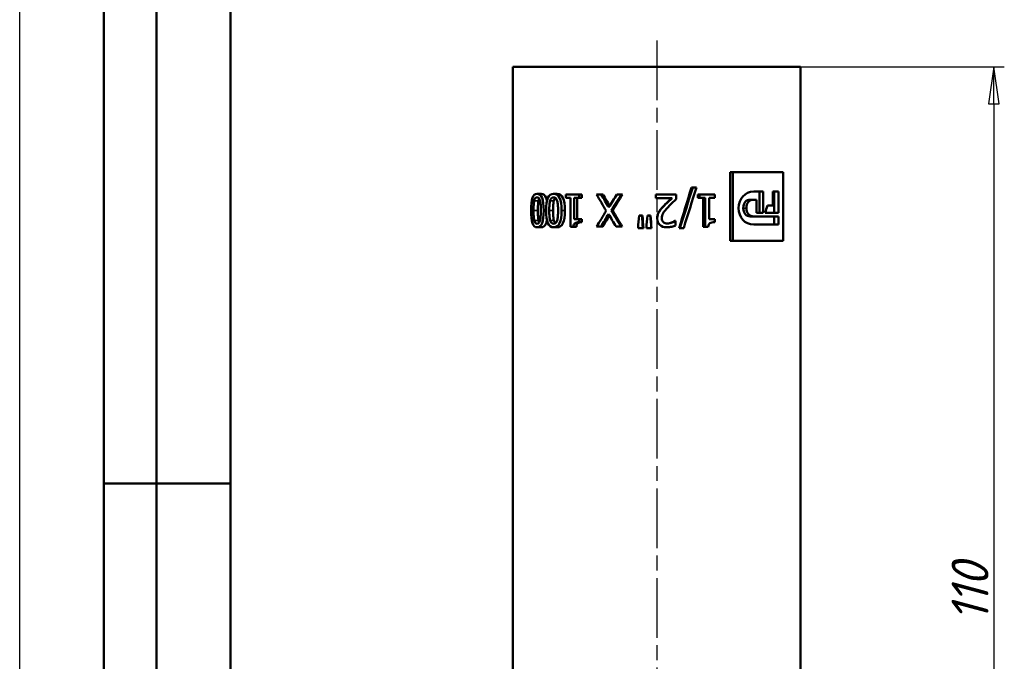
# Model space of a CAD drawing. Header units: millimetres. Extents: x -177 to 640, y -69 to 356.
# Tile 6 of 10: x 0 to 93, y 215 to 276. Entities that reach past the tile are written whole.
import ezdxf
from ezdxf.enums import TextEntityAlignment as Align

# ---------------------------------------------------------------- set-up
doc = ezdxf.new("R2010")
doc.units = ezdxf.units.MM
doc.linetypes.add('CHAIN', pattern=[0.7087, 0.4724, -0.0591, 0.1181, -0.0591])
for name, color, linetype, lineweight in [('Видимые тонкие (ГОСТ)', 7, 'Continuous', 35), ('Видимый контур (ГОСТ)', 7, 'Continuous', 50), ('Кромка (ГОСТ)', 7, 'Continuous', 50), ('Обозначение (ГОСТ)', 7, 'Continuous', 25), ('Осевая линия (ГОСТ)', 7, 'Continuous', 25), ('Размер (ГОСТ)', 7, 'Continuous', 25), ('Эскизная геометрия (ГОСТ)', 7, 'Continuous', 50)]:
    doc.layers.add(name, color=color, linetype=linetype, lineweight=lineweight)
doc.styles.get("Standard").update_dxf_attribs({"font": 'GOST Common Italic.ttf'})
doc.styles.add('Обычный текст (ГОСТ)', font='GOST Common Italic.ttf')
doc.dimstyles.new('Обычный (ГОСТ)', dxfattribs={"dimtxt": 3.5, "dimasz": 3.5, "dimexe": 1, "dimexo": 0, "dimgap": 0.5, "dimtad": 1, "dimrnd": 1e-08, "dimtxsty": 'Обычный текст (ГОСТ)', "dimblk": 'Filled-1', "dimcen": 0.09, "dimdle": 15, "dimclrd": 256, "dimclre": 256, "dimclrt": 256, "dimazin": 2, "dimtfac": 0.714286, "dimtdec": 3, "dimtmove": 0, "dimatfit": 3, "dimfxl": 1, "dimtolj": 1, "dimlwd": 25, "dimlwe": 25, "dimarcsym": 0})

# ---------------------------------------------------------------- blocks, each defined once
blk = doc.blocks.new('ГОСТ - Доп. графы 2')
at = {"layer": 'Эскизная геометрия (ГОСТ)'}
for p, q in [((-12, 0), (-12, 120)), ((-12, 120), (0, 120)), ((-7, 0), (-7, 120)), ((-12, 60), (0, 60)), ((0, 0), (-12, 0))]:
    blk.add_line(p, q, dxfattribs=at)
at = {"layer": 'Обозначение (ГОСТ)', "lineweight": 30, "width": 0.8, "flags": 17}
for tag, p in [('Первичная_применяемость', (-3.651, 90.027)), ('Справочный_номер', (-3.551, 30.017))]:
    blk.add_attdef(tag, text='', height=3.17, rotation=90, dxfattribs=at).set_placement(p, align=Align.MIDDLE_CENTER)
blk = doc.blocks.new('Рамки ГОСТ_ граница 297x210')
at = {"layer": 'Кромка (ГОСТ)', "lineweight": 25}
blk.add_line((0, 0), (0, 297), dxfattribs=at)
at = {"layer": 'Кромка (ГОСТ)'}
blk.add_line((20, 292), (20, 5), dxfattribs=at)
blk = doc.blocks.new('Filled-1')
at = {"color": 0}
for p, q in [((0, 0), (-1, 0.143)), ((-1, 0.143), (-1, -0.143)), ((-1, 0), (0, 0)), ((-1, -0.143), (0, 0))]:
    blk.add_line(p, q, dxfattribs=at)
at = {"color": 0, "flags": 128}
blk.add_lwpolyline([(-1, -0.143), (0, 0), (-1, 0.143), (-1, -0.143)], dxfattribs=at)
at = {"color": 0}
blk.add_solid([(-1, -0.143), (0, 0), (-1, 0.143), (-1, -0.143)], dxfattribs=at)
blk = doc.blocks.new('*D8')
at = {"layer": 'Defpoints', "color": 0, "linetype": 'Continuous', "transparency": 16777216}
for p in [(74.119, 271.543), (67.464, 161.543), (92.464, 161.543)]:
    blk.add_point(p, dxfattribs=at)
at = {"layer": 'Размер (ГОСТ)', "linetype": 'Continuous', "lineweight": 25, "transparency": 16777216}
for p, q in [((74.119, 271.543), (93.464, 271.543)), ((92.464, 268.043), (92.464, 165.043)), ((67.464, 161.543), (93.464, 161.543))]:
    blk.add_line(p, q, dxfattribs=at)
at = {"layer": 'Размер (ГОСТ)', "linetype": 'Continuous', "lineweight": 25, "transparency": 16777216, "xscale": 3.5, "yscale": 3.5, "zscale": 3.5}
for p, rotation in [((92.464, 271.543), 90), ((92.464, 161.543), 270)]:
    blk.add_blockref('Filled-1', p, dxfattribs=dict(at, rotation=rotation))
at = {"layer": 'Размер (ГОСТ)', "linetype": 'Continuous', "lineweight": 25, "transparency": 16777216, "insert": (88.464, 218.876), "char_height": 3.5, "attachment_point": 1, "rotation": 90, "style": 'Обычный текст (ГОСТ)'}
blk.add_mtext('\\A1;110', dxfattribs=at)

msp = doc.modelspace()

# ---------------------------------------------------------------- linework, layer by layer
at = {"layer": 'Видимые тонкие (ГОСТ)'}
for p, q in [((49.251, 258.838), (48.84, 258.838)), ((50.705, 258.838), (50.347, 258.838)), ((68.686, 258.149), (68.987, 258.149)), ((49.189, 257.91), (48.776, 257.91)), ((49.975, 257.912), (49.743, 257.912)), ((50.629, 257.91), (50.269, 257.91)), ((51.752, 257.912), (51.433, 257.912)), ((60.516, 257.159), (60.518, 257.159)), ((49.252, 256.978), (48.841, 256.978)), ((50.707, 256.978), (50.349, 256.978))]:
    msp.add_line(p, q, dxfattribs=at)
at = {"layer": 'Видимый контур (ГОСТ)'}
for p, q in [((46.819, 271.543), (74.119, 271.543)), ((46.819, 271.543), (46.819, 171.543)), ((74.119, 271.543), (74.119, 171.543)), ((67.45, 261.543), (67.706, 261.543)), ((67.45, 255.043), (67.45, 261.543)), ((72.474, 261.543), (67.706, 261.543)), ((67.706, 255.043), (67.706, 261.543)), ((72.474, 261.543), (72.474, 255.043)), ((63.766, 260.096), (63.887, 260.096)), ((64.233, 260.096), (63.887, 260.096)), ((49.513, 259.498), (49.112, 259.498)), ((51.024, 259.498), (50.678, 259.498)), ((51.845, 259.122), (51.845, 259.434)), ((53.116, 259.434), (51.845, 259.434)), ((51.845, 259.122), (52.296, 259.122)), ((52.296, 256.376), (52.296, 259.122)), ((52.632, 259.122), (52.632, 257.08)), ((52.632, 259.122), (53.116, 259.122)), ((52.909, 259.122), (52.909, 257.08)), ((53.116, 259.434), (53.116, 259.122)), ((53.375, 259.434), (53.116, 259.434)), ((53.375, 259.122), (53.116, 259.122)), ((53.375, 259.434), (53.375, 259.122)), ((55.202, 259.434), (54.758, 259.434)), ((55.388, 259.434), (55.202, 259.434)), ((57.109, 259.434), (56.67, 259.434)), ((57.228, 259.434), (57.109, 259.434)), ((60.387, 259.08), (60.387, 259.434)), ((62.33, 259.434), (60.387, 259.434)), ((60.387, 259.08), (61.936, 259.08)), ((62.33, 259.434), (62.33, 259.001)), ((64.378, 259.122), (64.378, 259.434)), ((64.378, 259.434), (64.521, 259.434)), ((64.378, 259.122), (64.521, 259.122)), ((64.521, 259.122), (64.521, 259.434)), ((65.971, 259.434), (64.521, 259.434)), ((64.521, 259.122), (65.055, 259.122)), ((64.893, 256.376), (64.893, 259.122)), ((65.055, 256.376), (65.055, 259.122)), ((65.438, 259.122), (65.438, 257.08)), ((65.438, 259.122), (65.971, 259.122)), ((65.971, 259.434), (65.971, 259.122)), ((69.347, 258.942), (69.672, 258.942)), ((69.672, 258.942), (69.943, 258.942)), ((70.58, 259.705), (69.696, 259.705)), ((69.943, 257.707), (69.943, 258.942)), ((70.223, 257.707), (70.223, 259.705)), ((70.58, 259.705), (70.58, 257.707)), ((72.024, 259.705), (71.492, 259.705)), ((71.492, 258.382), (71.492, 259.705)), ((71.616, 257.707), (71.616, 259.705)), ((72.024, 259.705), (72.024, 257.707)), ((61.081, 258.29), (61.104, 258.29)), ((71.492, 258.382), (70.972, 258.382)), ((53.116, 257.08), (52.632, 257.08)), ((53.116, 257.08), (53.116, 256.801)), ((53.375, 257.08), (53.116, 257.08)), ((53.375, 257.08), (53.375, 256.801)), ((56.294, 257.907), (56.141, 257.907)), ((59.066, 257.435), (58.788, 257.435)), ((59.115, 257.435), (59.066, 257.435)), ((59.862, 257.435), (59.584, 257.435)), ((59.884, 257.435), (59.862, 257.435)), ((60.674, 257.769), (60.682, 257.769)), ((65.971, 257.08), (65.438, 257.08)), ((65.971, 257.08), (65.971, 256.801)), ((69.347, 257.355), (69.672, 257.355)), ((72.024, 257.355), (69.672, 257.355)), ((69.943, 257.707), (70.58, 257.707)), ((70.771, 257.707), (72.024, 257.707)), ((71.616, 256.601), (71.616, 257.355)), ((72.024, 257.355), (72.024, 256.601)), ((49.513, 256.324), (49.112, 256.324)), ((51.024, 256.324), (50.678, 256.324)), ((52.296, 256.376), (52.566, 256.376)), ((52.845, 256.376), (52.566, 256.376)), ((53.375, 256.801), (53.116, 256.801)), ((54.758, 256.386), (55.175, 256.386)), ((55.362, 256.386), (55.175, 256.386)), ((56.614, 256.386), (57.079, 256.386)), ((57.199, 256.386), (57.079, 256.386)), ((58.697, 256.25), (59.157, 256.25)), ((59.204, 256.25), (59.157, 256.25)), ((59.492, 256.25), (59.955, 256.25)), ((59.973, 256.25), (59.955, 256.25)), ((61.424, 256.321), (61.459, 256.321)), ((61.884, 256.771), (61.936, 256.771)), ((62.179, 256.939), (62.241, 256.939)), ((62.264, 256.939), (62.241, 256.939)), ((62.264, 256.939), (62.264, 256.504)), ((62.597, 256.25), (62.675, 256.25)), ((62.675, 256.25), (63.033, 256.25)), ((64.893, 256.376), (65.055, 256.376)), ((65.055, 256.376), (65.364, 256.376)), ((69.682, 256.601), (72.024, 256.601)), ((67.45, 255.043), (67.706, 255.043)), ((67.706, 255.043), (72.474, 255.043))]:
    msp.add_line(p, q, dxfattribs=at)
for points in [[(62.597, 256.25), (62.99, 257.532), (63.38, 258.814), (63.766, 260.096)], [(62.675, 256.25), (63.082, 257.532), (63.486, 258.814), (63.887, 260.096)], [(64.233, 260.096), (63.837, 258.814), (63.437, 257.532), (63.033, 256.25)], [(49.32, 259.035), (49.291, 258.985), (49.268, 258.919), (49.251, 258.838)], [(55.675, 257.887), (55.365, 258.403), (55.059, 258.918), (54.758, 259.434)], [(55.202, 259.434), (55.439, 259.028), (55.679, 258.623), (55.922, 258.218)], [(55.388, 259.434), (55.591, 259.074), (55.797, 258.714), (56.005, 258.354)], [(55.922, 258.218), (56.169, 258.623), (56.419, 259.028), (56.67, 259.434)], [(57.109, 259.434), (56.783, 258.925), (56.46, 258.416), (56.141, 257.907)], [(57.228, 259.434), (56.913, 258.925), (56.602, 258.416), (56.294, 257.907)], [(68.246, 258.144), (68.246, 259.039), (68.826, 259.705), (69.696, 259.705)], [(68.686, 258.149), (68.686, 258.657), (68.96, 258.942), (69.347, 258.942)], [(69.672, 258.942), (69.271, 258.942), (68.987, 258.657), (68.987, 258.149)], [(69.682, 256.601), (68.818, 256.601), (68.246, 257.239), (68.246, 258.144)], [(69.347, 257.355), (68.96, 257.355), (68.686, 257.652), (68.686, 258.149)], [(68.987, 258.149), (68.987, 257.652), (69.271, 257.355), (69.672, 257.355)], [(70.771, 257.707), (70.839, 257.932), (70.906, 258.157), (70.972, 258.382)], [(54.758, 256.386), (55.059, 256.886), (55.365, 257.387), (55.675, 257.887)], [(55.895, 257.579), (55.653, 257.181), (55.413, 256.783), (55.175, 256.386)], [(55.977, 257.442), (55.77, 257.09), (55.565, 256.738), (55.362, 256.386)], [(56.614, 256.386), (56.372, 256.783), (56.133, 257.181), (55.895, 257.579)], [(56.141, 257.907), (56.45, 257.4), (56.763, 256.893), (57.079, 256.386)], [(56.294, 257.907), (56.592, 257.4), (56.894, 256.893), (57.199, 256.386)], [(58.697, 256.25), (58.727, 256.645), (58.758, 257.04), (58.788, 257.435)], [(59.066, 257.435), (59.096, 257.04), (59.127, 256.645), (59.157, 256.25)], [(59.115, 257.435), (59.145, 257.04), (59.174, 256.645), (59.204, 256.25)], [(59.492, 256.25), (59.522, 256.645), (59.553, 257.04), (59.584, 257.435)], [(59.862, 257.435), (59.893, 257.04), (59.924, 256.645), (59.955, 256.25)], [(59.884, 257.435), (59.913, 257.04), (59.943, 256.645), (59.973, 256.25)], [(49.252, 256.978), (49.27, 256.9), (49.292, 256.837), (49.32, 256.787)]]:
    msp.add_open_spline(points, degree=3, dxfattribs=at)
for points, knots in [([(48.539, 257.91), (48.539, 258.456), (48.583, 258.858), (48.674, 259.114), (48.765, 259.37), (48.907, 259.498), (49.112, 259.498)], [0, 0, 0, 0, 1, 1, 1, 2, 2, 2, 2]), ([(48.84, 258.838), (48.864, 258.945), (48.898, 259.026), (48.942, 259.079), (48.986, 259.133), (49.042, 259.159), (49.112, 259.159)], [-2, -2, -2, -2, -1, -1, -1, 0, 0, 0, 0]), ([(49.112, 259.498), (49.319, 259.498), (49.481, 259.367), (49.585, 259.106), (49.69, 258.845), (49.743, 258.447), (49.743, 257.912)], [0, 0, 0, 0, 1, 1, 1, 2, 2, 2, 2]), ([(49.112, 259.159), (49.185, 259.159), (49.245, 259.131), (49.292, 259.074), (49.339, 259.017), (49.375, 258.936), (49.4, 258.831)], [-2, -2, -2, -2, -1, -1, -1, 0, 0, 0, 0]), ([(49.513, 259.498), (49.713, 259.498), (49.869, 259.367), (49.97, 259.106), (50.002, 259.023), (50.029, 258.927), (50.051, 258.817)], [0, 0, 0, 0, 1, 1, 1, 1.317206, 1.317206, 1.317206, 1.317206]), ([(49.975, 257.91), (49.975, 258.456), (50.03, 258.858), (50.143, 259.114), (50.255, 259.37), (50.431, 259.498), (50.678, 259.498)], [0, 0, 0, 0, 1, 1, 1, 2, 2, 2, 2]), ([(50.347, 258.838), (50.377, 258.945), (50.419, 259.026), (50.472, 259.079), (50.526, 259.133), (50.594, 259.159), (50.678, 259.159)], [-2, -2, -2, -2, -1, -1, -1, 0, 0, 0, 0]), ([(50.678, 259.498), (50.93, 259.498), (51.122, 259.367), (51.246, 259.106), (51.37, 258.845), (51.433, 258.447), (51.433, 257.912)], [0, 0, 0, 0, 1, 1, 1, 2, 2, 2, 2]), ([(50.678, 259.159), (50.767, 259.159), (50.84, 259.131), (50.896, 259.074), (50.952, 259.017), (50.995, 258.936), (51.026, 258.831)], [-2, -2, -2, -2, -1, -1, -1, 0, 0, 0, 0]), ([(50.857, 259.107), (50.846, 259.099), (50.836, 259.089), (50.826, 259.079), (50.774, 259.026), (50.734, 258.945), (50.705, 258.838)], [0.807437, 0.807437, 0.807437, 0.807437, 1, 1, 1, 2, 2, 2, 2]), ([(51.024, 259.498), (51.267, 259.498), (51.453, 259.367), (51.572, 259.106), (51.691, 258.845), (51.752, 258.447), (51.752, 257.912)], [0, 0, 0, 0, 1, 1, 1, 2, 2, 2, 2]), ([(61.081, 258.29), (61.21, 258.43), (61.352, 258.575), (61.509, 258.725), (61.666, 258.874), (61.791, 258.993), (61.884, 259.08)], [0, 0, 0, 0, 1, 1, 1, 2, 2, 2, 2]), ([(61.104, 258.29), (61.237, 258.43), (61.385, 258.575), (61.547, 258.725), (61.71, 258.874), (61.839, 258.993), (61.936, 259.08)], [0, 0, 0, 0, 1, 1, 1, 2, 2, 2, 2]), ([(62.33, 259.001), (62.192, 258.874), (62.06, 258.752), (61.936, 258.634), (61.812, 258.517), (61.691, 258.394), (61.572, 258.268)], [0, 0, 0, 0, 1, 1, 1, 2, 2, 2, 2]), ([(48.776, 257.91), (48.776, 258.119), (48.781, 258.301), (48.79, 258.455), (48.8, 258.61), (48.816, 258.738), (48.84, 258.838)], [-2, -2, -2, -2, -1, -1, -1, 0, 0, 0, 0]), ([(49.251, 258.838), (49.228, 258.738), (49.212, 258.61), (49.203, 258.455), (49.194, 258.301), (49.189, 258.119), (49.189, 257.91)], [0, 0, 0, 0, 1, 1, 1, 2, 2, 2, 2]), ([(49.4, 258.831), (49.428, 258.719), (49.446, 258.591), (49.455, 258.448), (49.463, 258.305), (49.468, 258.126), (49.468, 257.912)], [-2, -2, -2, -2, -1, -1, -1, 0, 0, 0, 0]), ([(50.269, 257.91), (50.269, 258.119), (50.275, 258.301), (50.286, 258.455), (50.298, 258.61), (50.319, 258.738), (50.347, 258.838)], [-2, -2, -2, -2, -1, -1, -1, 0, 0, 0, 0]), ([(50.705, 258.838), (50.677, 258.738), (50.658, 258.61), (50.646, 258.455), (50.635, 258.301), (50.629, 258.119), (50.629, 257.91)], [0, 0, 0, 0, 1, 1, 1, 2, 2, 2, 2]), ([(51.026, 258.831), (51.059, 258.719), (51.08, 258.591), (51.091, 258.448), (51.101, 258.305), (51.106, 258.126), (51.106, 257.912)], [-2, -2, -2, -2, -1, -1, -1, 0, 0, 0, 0]), ([(60.674, 257.769), (60.723, 257.858), (60.784, 257.946), (60.856, 258.033), (60.927, 258.12), (61.002, 258.206), (61.081, 258.29)], [0, 0, 0, 0, 1, 1, 1, 2, 2, 2, 2]), ([(60.682, 257.769), (60.733, 257.858), (60.796, 257.946), (60.87, 258.033), (60.944, 258.12), (61.022, 258.206), (61.104, 258.29)], [0, 0, 0, 0, 1, 1, 1, 2, 2, 2, 2]), ([(61.572, 258.268), (61.332, 258.012), (61.167, 257.808), (61.08, 257.655), (60.992, 257.502), (60.948, 257.344), (60.948, 257.181)], [0, 0, 0, 0, 1, 1, 1, 2, 2, 2, 2]), ([(49.112, 256.324), (48.905, 256.324), (48.763, 256.456), (48.672, 256.719), (48.582, 256.982), (48.539, 257.379), (48.539, 257.91)], [0, 0, 0, 0, 1, 1, 1, 2, 2, 2, 2]), ([(48.841, 256.978), (48.817, 257.082), (48.8, 257.211), (48.79, 257.365), (48.781, 257.519), (48.776, 257.7), (48.776, 257.91)], [-2, -2, -2, -2, -1, -1, -1, 0, 0, 0, 0]), ([(49.743, 257.912), (49.743, 257.362), (49.689, 256.96), (49.584, 256.705), (49.479, 256.451), (49.317, 256.324), (49.112, 256.324)], [0, 0, 0, 0, 1, 1, 1, 2, 2, 2, 2]), ([(49.189, 257.91), (49.189, 257.7), (49.194, 257.519), (49.203, 257.365), (49.212, 257.211), (49.229, 257.082), (49.252, 256.978)], [0, 0, 0, 0, 1, 1, 1, 2, 2, 2, 2]), ([(49.468, 257.912), (49.468, 257.713), (49.463, 257.534), (49.453, 257.376), (49.444, 257.218), (49.425, 257.087), (49.399, 256.983)], [-2, -2, -2, -2, -1, -1, -1, 0, 0, 0, 0]), ([(50.678, 256.324), (50.428, 256.324), (50.252, 256.456), (50.141, 256.719), (50.03, 256.982), (49.975, 257.379), (49.975, 257.91)], [0, 0, 0, 0, 1, 1, 1, 2, 2, 2, 2]), ([(50.349, 256.978), (50.319, 257.082), (50.298, 257.211), (50.286, 257.365), (50.275, 257.519), (50.269, 257.7), (50.269, 257.91)], [-2, -2, -2, -2, -1, -1, -1, 0, 0, 0, 0]), ([(50.629, 257.91), (50.629, 257.7), (50.635, 257.519), (50.646, 257.365), (50.658, 257.211), (50.678, 257.082), (50.707, 256.978)], [0, 0, 0, 0, 1, 1, 1, 2, 2, 2, 2]), ([(51.433, 257.912), (51.433, 257.362), (51.369, 256.96), (51.244, 256.705), (51.119, 256.451), (50.927, 256.324), (50.678, 256.324)], [0, 0, 0, 0, 1, 1, 1, 2, 2, 2, 2]), ([(51.752, 257.912), (51.752, 257.362), (51.69, 256.96), (51.57, 256.705), (51.45, 256.451), (51.264, 256.324), (51.024, 256.324)], [0, 0, 0, 0, 1, 1, 1, 2, 2, 2, 2]), ([(51.106, 257.912), (51.106, 257.713), (51.1, 257.534), (51.089, 257.376), (51.077, 257.218), (51.055, 257.087), (51.024, 256.983)], [-2, -2, -2, -2, -1, -1, -1, 0, 0, 0, 0]), ([(60.516, 257.159), (60.516, 257.279), (60.53, 257.389), (60.558, 257.49), (60.586, 257.59), (60.625, 257.683), (60.674, 257.769)], [0, 0, 0, 0, 1, 1, 1, 2, 2, 2, 2]), ([(61.424, 256.321), (61.14, 256.321), (60.917, 256.397), (60.757, 256.547), (60.596, 256.698), (60.516, 256.902), (60.516, 257.159)], [0, 0, 0, 0, 1, 1, 1, 2, 2, 2, 2]), ([(60.518, 257.159), (60.518, 257.279), (60.532, 257.389), (60.561, 257.49), (60.59, 257.59), (60.63, 257.683), (60.682, 257.769)], [0, 0, 0, 0, 1, 1, 1, 2, 2, 2, 2]), ([(61.459, 256.321), (61.165, 256.321), (60.934, 256.397), (60.767, 256.547), (60.601, 256.698), (60.518, 256.902), (60.518, 257.159)], [0, 0, 0, 0, 1, 1, 1, 2, 2, 2, 2]), ([(60.948, 257.181), (60.948, 257.095), (60.961, 257.02), (60.989, 256.956), (61.016, 256.892), (61.054, 256.839), (61.104, 256.798)], [0, 0, 0, 0, 1, 1, 1, 2, 2, 2, 2]), ([(49.112, 256.662), (49.041, 256.662), (48.985, 256.689), (48.942, 256.742), (48.899, 256.796), (48.866, 256.875), (48.841, 256.978)], [-2, -2, -2, -2, -1, -1, -1, 0, 0, 0, 0]), ([(49.399, 256.983), (49.371, 256.876), (49.334, 256.796), (49.287, 256.742), (49.241, 256.689), (49.182, 256.662), (49.112, 256.662)], [-2, -2, -2, -2, -1, -1, -1, 0, 0, 0, 0]), ([(50.053, 257.006), (50.03, 256.89), (50.002, 256.79), (49.968, 256.705), (49.867, 256.451), (49.711, 256.324), (49.513, 256.324)], [0.669284, 0.669284, 0.669284, 0.669284, 1, 1, 1, 2, 2, 2, 2]), ([(50.678, 256.662), (50.593, 256.662), (50.525, 256.689), (50.472, 256.742), (50.42, 256.796), (50.379, 256.875), (50.349, 256.978)], [-2, -2, -2, -2, -1, -1, -1, 0, 0, 0, 0]), ([(51.024, 256.983), (50.991, 256.876), (50.946, 256.796), (50.89, 256.742), (50.834, 256.689), (50.763, 256.662), (50.678, 256.662)], [-2, -2, -2, -2, -1, -1, -1, 0, 0, 0, 0]), ([(50.707, 256.978), (50.735, 256.875), (50.775, 256.796), (50.826, 256.742), (50.835, 256.732), (50.845, 256.723), (50.856, 256.715)], [0, 0, 0, 0, 1, 1, 1, 1.191411, 1.191411, 1.191411, 1.191411]), ([(53.116, 256.801), (52.93, 256.801), (52.796, 256.771), (52.711, 256.712), (52.625, 256.652), (52.577, 256.54), (52.566, 256.376)], [0, 0, 0, 0, 1, 1, 1, 2, 2, 2, 2]), ([(53.375, 256.801), (53.197, 256.801), (53.068, 256.771), (52.985, 256.712), (52.902, 256.652), (52.856, 256.54), (52.845, 256.376)], [0, 0, 0, 0, 1, 1, 1, 2, 2, 2, 2]), ([(61.104, 256.798), (61.153, 256.757), (61.21, 256.726), (61.275, 256.705), (61.34, 256.685), (61.412, 256.675), (61.49, 256.675)], [0, 0, 0, 0, 1, 1, 1, 2, 2, 2, 2]), ([(62.264, 256.504), (62.178, 256.463), (62.057, 256.422), (61.902, 256.382), (61.746, 256.341), (61.599, 256.321), (61.459, 256.321)], [0, 0, 0, 0, 1, 1, 1, 2, 2, 2, 2]), ([(61.472, 256.675), (61.538, 256.676), (61.605, 256.685), (61.673, 256.702), (61.747, 256.72), (61.817, 256.743), (61.884, 256.771)], [0.08274, 0.08274, 0.08274, 0.08274, 1, 1, 1, 2, 2, 2, 2]), ([(61.49, 256.675), (61.565, 256.675), (61.64, 256.684), (61.717, 256.702), (61.794, 256.72), (61.867, 256.743), (61.936, 256.771)], [0, 0, 0, 0, 1, 1, 1, 2, 2, 2, 2]), ([(61.884, 256.771), (61.942, 256.794), (61.997, 256.822), (62.05, 256.855), (62.103, 256.888), (62.146, 256.916), (62.179, 256.939)], [0, 0, 0, 0, 1, 1, 1, 2, 2, 2, 2]), ([(61.936, 256.771), (61.996, 256.794), (62.053, 256.822), (62.108, 256.855), (62.163, 256.888), (62.208, 256.916), (62.241, 256.939)], [0, 0, 0, 0, 1, 1, 1, 2, 2, 2, 2]), ([(65.971, 256.801), (65.771, 256.801), (65.623, 256.771), (65.527, 256.712), (65.431, 256.652), (65.377, 256.54), (65.364, 256.376)], [0, 0, 0, 0, 1, 1, 1, 2, 2, 2, 2])]:
    msp.add_open_spline(points, degree=3, knots=knots, dxfattribs=at)
at = {"layer": 'Осевая линия (ГОСТ)', "linetype": 'CHAIN', "ltscale": 11.993792}
msp.add_line((60.469, 274.043), (60.469, 169.043), dxfattribs=at)

# ---------------------------------------------------------------- block references
for name, p in [('Рамки ГОСТ_ граница 297x210', (0, 0)), ('ГОСТ - Доп. графы 2', (20, 172))]:
    msp.add_blockref(name, p)

# ---------------------------------------------------------------- dimensions: what is measured, and where the dimension line sits
at = {"layer": 'Размер (ГОСТ)', "linetype": 'Continuous', "lineweight": 25}
dim = msp.add_linear_dim(base=(92.464, 161.543), p1=(74.119, 271.543), p2=(67.464, 161.543), angle=90, dimstyle='Обычный (ГОСТ)', override={"dimgap": 0.5, "dimdec": 2, "dimtol": 0, "dimlim": 0, "dimtp": 0, "dimtm": 0, "dimtdec": 3, "dimtofl": 0, "dimatfit": 1}, dxfattribs=at)
dim.commit()
dim.dimension.update_dxf_attribs({"geometry": '*D8', "text_midpoint": (92.464, 221.543), "dimtype": 160})

doc.saveas('drawing.dxf')
